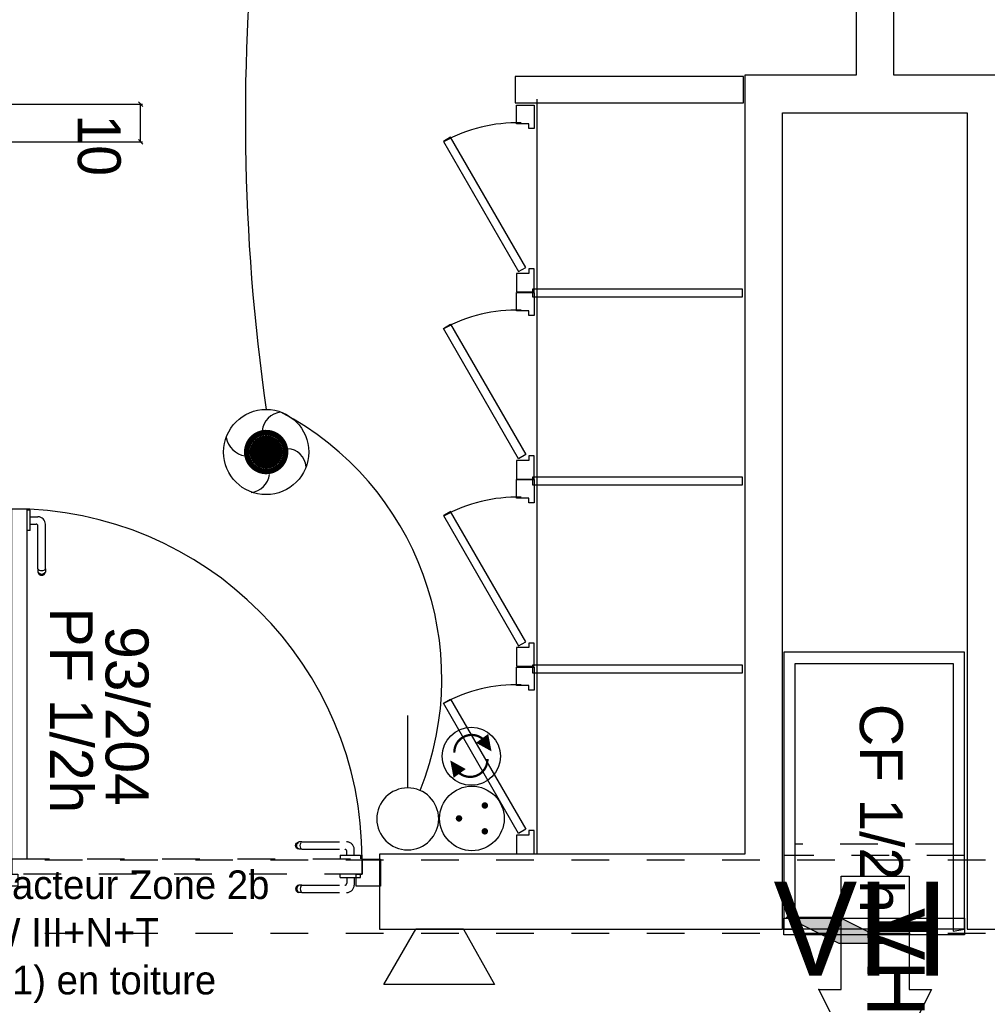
# Model space of a CAD drawing. Header units: millimetres. Extents: x -11.8 to 86.8, y 45.9 to 95.9.
# Tile 75 of 108: x 22.1 to 24.7, y 83.6 to 86.2. Entities that reach past the tile are written whole.
import ezdxf

# ---------------------------------------------------------------- set-up
doc = ezdxf.new("R2010")
doc.units = ezdxf.units.MM
doc.header["$MEASUREMENT"] = 0
doc.linetypes.add('PC_DASH_1', pattern=[0.055556, 0.027778, -0.027778])
doc.linetypes.add('PC_DASH_4', pattern=[0.125, 0.055556, -0.069444])
for name, color, linetype in [('Cfa', 1, 'Continuous'), ('CFO', 6, 'Continuous'), ('Structure etage', 7, 'Continuous')]:
    doc.layers.add(name, color=color, linetype=linetype)
doc.styles.get("Standard").update_dxf_attribs({"font": 'BKANT.TTF'})

# ---------------------------------------------------------------- blocks, each defined once
blk = doc.blocks.new('QGACHE')
for p, q in [((-0.088, 0.0139), (0.112, 0.4139)), ((0.112, 0.4139), (0.112, 0.0139)), ((0.112, 0.3639), (0.112, 0.1639)), ((-0.088, -0.1861), (-0.088, 0.0139)), ((0.112, 0.0139), (-0.088, -0.3861)), ((-0.088, -0.3861), (-0.088, 0.0139))]:
    blk.add_line(p, q)
blk.add_solid([(-0.0853, 0.0192), (0.112, 0.4098), (-0.088, -0.3784), (0.1106, 0.0111)])
blk = doc.blocks.new('PCEN')
at = {"const_width": 0.025}
for points in [[(-0.101, 0.3585, 1), (-0.076, 0.3585, 1)], [(0.099, 0.3585, 1), (0.124, 0.3585, 1)], [(-0.001, 0.1585, 1), (0.024, 0.1585, 1)]]:
    blk.add_lwpolyline(points, format="xyb", close=True, dxfattribs=at)
blk.add_circle((0.0115, 0.2585), 0.25)
blk = doc.blocks.new('SA')
blk.add_line((0.1176, 0.2603), (0.3651, 0.5078))
blk.add_circle((0.0116, 0.1542), 0.15)
blk = doc.blocks.new('INDIC')
for p, q in [((-0.3, 0.15), (0.3, 0.15)), ((-0.1315, -0.15), (-0.3, 0.15)), ((0.3, 0.15), (0.1272, -0.15)), ((-0.1315, -0.15), (0.1272, -0.15))]:
    blk.add_line(p, q)
blk = doc.blocks.new('SAT2')
for points in [[(-0.141, 0.0796, 0.1, 0, 0), (-0.0543, 0.1422, 0, 0, 0)], [(0.0922, -0.0695, 0.1, 0, 0), (0.0055, -0.1321, 0, 0, 0)]]:
    blk.add_lwpolyline(points, format="xyseb")
at = {"const_width": 0.015}
for points in [[(-0.0457, -0.1049, -0.806662), (-0.0992, 0.1135)], [(-0.0031, 0.115, -0.806662), (0.0504, -0.1034)]]:
    blk.add_lwpolyline(points, format="xyb", dxfattribs=at)
blk.add_circle((-0.0218, 0.0081), 0.1929)
blk = doc.blocks.new('AP0')
for points, const_width in [([(0.1752, -0.0602, -1), (-0.1475, 0.0598, -1)], 0.0492), ([(-0.0596, -0.0002, 1), (0.0872, -0.0002, 1)], 0.1468)]:
    blk.add_lwpolyline(points, format="xyb", close=True, dxfattribs=dict(const_width=const_width))
blk.add_circle((0.0138, -0.0002), 0.3777)
for centre, radius, start, end in [((0.1532, 0.1844), 0.1687, 92.83454, 178.44696), ((-0.1535, 0.1511), 0.1875, 186.20324, 263.9565), ((0.1891, -0.1522), 0.1832, 5.82983, 82.37819), ((-0.1548, -0.1538), 0.2059, 281.57123, 350.63831)]:
    blk.add_arc(centre, radius, start, end)
blk = doc.blocks.new('PD_15630')
at = {"layer": 'Structure etage', "color": 0}
blk.add_lwpolyline([(24.3205, -13.0612), (24.38, -13.0612), (24.23, -13.3603), (24.08, -13.0612), (24.1396, -13.0612), (24.1396, -12.7603), (24.3205, -12.7603), (24.3205, -13.0612)], dxfattribs=at)
blk.add_point((24.08, -13.0612), dxfattribs=at)
blk = doc.blocks.new('PD_15629')
at = {"layer": 'Structure etage'}
blk.add_blockref('PD_15630', (0, 0), dxfattribs=at)
at = {"layer": 'Structure etage', "color": 0, "insert": (24.3612, -12.8447), "char_height": 0.152135, "width": 0.299861, "attachment_point": 1, "rotation": 270}
blk.add_mtext('{\\fArial|b0|i0|c0|p34;\\W0.98;VH}', dxfattribs=at)
blk = doc.blocks.new('PD_15763')
at = {"layer": 'Structure etage', "color": 0}
blk.add_line((23.9873, -12.8999), (24.4651, -12.8999), dxfattribs=at)
blk = doc.blocks.new('PD_15762')
at = {"layer": 'Structure etage', "color": 0, "linetype": 'PC_DASH_1'}
for p, q in [((24.4373, -12.6749), (24.0173, -12.6749)), ((24.4673, -12.7049), (23.9873, -12.7049))]:
    blk.add_line(p, q, dxfattribs=at)
at = {"layer": 'Structure etage', "color": 0}
for points in [[(24.0173, -12.1949), (24.4373, -12.1949), (24.4373, -12.9064), (24.4673, -12.9012), (24.4673, -12.1649), (23.9873, -12.1649), (23.9873, -12.9012), (24.0173, -12.9012), (24.0173, -12.1949)], [(24.4673, -12.9163), (23.9873, -12.9163), (23.9873, -12.8713), (24.4673, -12.8713), (24.4673, -12.9163)]]:
    blk.add_lwpolyline(points, dxfattribs=at)
blk.add_blockref('PD_15763', (0, 0))
blk = doc.blocks.new('PD_15838')
at = {"layer": 'Structure etage', "color": 0}
for p, q in [((21.9248, -11.789), (21.9248, -11.7874)), ((21.9248, -11.7874), (21.9249, -11.7874)), ((21.9248, -11.7937), (21.9248, -11.789)), ((21.9248, -11.8009), (21.9248, -11.7937)), ((21.9248, -11.8097), (21.9248, -11.8009)), ((21.9249, -11.7874), (21.9348, -11.7874)), ((21.9348, -11.7874), (21.9349, -11.7874)), ((21.8896, -11.9435), (21.8896, -11.8246)), ((21.9093, -11.9435), (21.9093, -11.8293)), ((21.9248, -11.8045), (21.9096, -11.8045)), ((21.9248, -11.8243), (21.9144, -11.8243)), ((21.9248, -11.8191), (21.9248, -11.8097)), ((21.9248, -11.8279), (21.9248, -11.8191)), ((21.9248, -11.8351), (21.9248, -11.8279)), ((21.9248, -11.8398), (21.9248, -11.8351)), ((21.9248, -11.8414), (21.9248, -11.8398)), ((21.9248, -11.8414), (21.9249, -11.8414)), ((21.9249, -11.8414), (21.9348, -11.8414)), ((21.9348, -11.8414), (21.9349, -11.8414)), ((21.8896, -11.9435), (21.8896, -11.9497)), ((21.8896, -11.9497), (21.8896, -11.9519)), ((21.8908, -11.9552), (21.8896, -11.9519)), ((21.893, -11.9466), (21.8908, -11.9452)), ((21.893, -11.955), (21.8908, -11.9526)), ((21.893, -11.9578), (21.8908, -11.9552)), ((21.8961, -11.9475), (21.893, -11.9466)), ((21.8961, -11.9566), (21.893, -11.955)), ((21.8961, -11.9596), (21.893, -11.9578)), ((21.8995, -11.9478), (21.8961, -11.9475)), ((21.8995, -11.9571), (21.8961, -11.9566)), ((21.8995, -11.9602), (21.8961, -11.9596)), ((21.9029, -11.9475), (21.8995, -11.9478)), ((21.9029, -11.9566), (21.8995, -11.9571)), ((21.9029, -11.9596), (21.8995, -11.9602)), ((21.9059, -11.9466), (21.9029, -11.9475)), ((21.9059, -11.955), (21.9029, -11.9566)), ((21.9059, -11.9578), (21.9029, -11.9596)), ((21.9082, -11.9452), (21.9059, -11.9466)), ((21.9082, -11.9526), (21.9059, -11.955)), ((21.9082, -11.9552), (21.9059, -11.9578)), ((21.9093, -11.9519), (21.9082, -11.9552)), ((21.9093, -11.9435), (21.9093, -11.9497)), ((21.9093, -11.9497), (21.9093, -11.9519))]:
    blk.add_line(p, q, dxfattribs=at)
for centre, radius in [((21.9096, -11.8246), 0.02), ((21.9144, -11.8293), 0.00501)]:
    blk.add_arc(centre, radius, 90, 180, dxfattribs=at)
blk = doc.blocks.new('PD_15839')
at = {"layer": 'Structure etage', "color": 0}
for p, q in [((21.974, -11.7874), (21.9739, -11.7874)), ((21.9838, -11.7874), (21.974, -11.7874)), ((21.9839, -11.7874), (21.9838, -11.7874)), ((21.9839, -11.789), (21.9839, -11.7874)), ((21.9839, -11.7937), (21.9839, -11.789)), ((21.9839, -11.8009), (21.9839, -11.7937)), ((21.9839, -11.8097), (21.9839, -11.8009)), ((21.9839, -11.8045), (22.0042, -11.8045)), ((21.9839, -11.8191), (21.9839, -11.8097)), ((21.9839, -11.8279), (21.9839, -11.8191)), ((21.9839, -11.8243), (21.9995, -11.8243)), ((21.9839, -11.8351), (21.9839, -11.8279)), ((22.0045, -11.9435), (22.0045, -11.8293)), ((22.0243, -11.9435), (22.0243, -11.8246)), ((21.974, -11.8414), (21.9739, -11.8414)), ((21.9838, -11.8414), (21.974, -11.8414)), ((21.9839, -11.8414), (21.9838, -11.8414)), ((21.9839, -11.8398), (21.9839, -11.8351)), ((21.9839, -11.8414), (21.9839, -11.8398)), ((22.0045, -11.9435), (22.0045, -11.9497)), ((22.0045, -11.9497), (22.0045, -11.9519)), ((22.0045, -11.9519), (22.0057, -11.9552)), ((22.0057, -11.9452), (22.008, -11.9466)), ((22.0057, -11.9526), (22.008, -11.955)), ((22.0057, -11.9552), (22.008, -11.9578)), ((22.008, -11.9466), (22.011, -11.9475)), ((22.008, -11.955), (22.011, -11.9566)), ((22.008, -11.9578), (22.011, -11.9596)), ((22.011, -11.9475), (22.0144, -11.9478)), ((22.011, -11.9566), (22.0144, -11.9571)), ((22.011, -11.9596), (22.0144, -11.9602)), ((22.0144, -11.9478), (22.0178, -11.9475)), ((22.0144, -11.9571), (22.0178, -11.9566)), ((22.0144, -11.9602), (22.0178, -11.9596)), ((22.0178, -11.9475), (22.0208, -11.9466)), ((22.0178, -11.9566), (22.0208, -11.955)), ((22.0178, -11.9596), (22.0208, -11.9578)), ((22.0208, -11.9466), (22.0231, -11.9452)), ((22.0208, -11.955), (22.0231, -11.9526)), ((22.0208, -11.9578), (22.0231, -11.9552)), ((22.0231, -11.9552), (22.0243, -11.9519)), ((22.0243, -11.9435), (22.0243, -11.9497)), ((22.0243, -11.9497), (22.0243, -11.9519))]:
    blk.add_line(p, q, dxfattribs=at)
for centre, radius in [((21.9995, -11.8293), 0.00501), ((22.0042, -11.8246), 0.02)]:
    blk.add_arc(centre, radius, 0, 90, dxfattribs=at)
blk = doc.blocks.new('PD_15837')
at = {"layer": 'Structure etage'}
for name in ['PD_15838', 'PD_15839']:
    blk.add_blockref(name, (0, 0), dxfattribs=at)
blk = doc.blocks.new('PD_15842')
at = {"layer": 'Structure etage', "color": 0, "linetype": 'PC_DASH_1'}
for p, q in [((22.6895, -12.6789), (22.6901, -12.6754)), ((22.6901, -12.6823), (22.6895, -12.6789)), ((22.6901, -12.6754), (22.6918, -12.6724)), ((22.6918, -12.6853), (22.6901, -12.6823)), ((22.6918, -12.6724), (22.6945, -12.6702)), ((22.6945, -12.6875), (22.6918, -12.6853)), ((22.6925, -12.6789), (22.6931, -12.6754)), ((22.6931, -12.6823), (22.6925, -12.6789)), ((22.6931, -12.6754), (22.6946, -12.6724)), ((22.6946, -12.6853), (22.6931, -12.6823)), ((22.6945, -12.6702), (22.6978, -12.669)), ((22.6978, -12.6887), (22.6945, -12.6875)), ((22.6946, -12.6724), (22.697, -12.6702)), ((22.697, -12.6875), (22.6946, -12.6853)), ((22.6999, -12.669), (22.6978, -12.669)), ((22.6999, -12.6887), (22.6978, -12.6887)), ((22.7061, -12.669), (22.6999, -12.669)), ((22.7061, -12.6887), (22.6999, -12.6887)), ((22.7018, -12.6789), (22.7021, -12.6754)), ((22.7021, -12.6823), (22.7018, -12.6789)), ((22.7021, -12.6754), (22.703, -12.6724)), ((22.703, -12.6853), (22.7021, -12.6823)), ((22.703, -12.6724), (22.7044, -12.6702)), ((22.7044, -12.6875), (22.703, -12.6853)), ((22.7061, -12.669), (22.8251, -12.669)), ((22.7061, -12.6887), (22.8204, -12.6887)), ((22.8254, -12.7042), (22.8254, -12.6937)), ((22.8451, -12.7042), (22.8451, -12.689)), ((22.8082, -12.7042), (22.8098, -12.7042)), ((22.8082, -12.7042), (22.8082, -12.7043)), ((22.8082, -12.7043), (22.8082, -12.7141)), ((22.8082, -12.7141), (22.8082, -12.7142)), ((22.8098, -12.7042), (22.8145, -12.7042)), ((22.8145, -12.7042), (22.8217, -12.7042)), ((22.8217, -12.7042), (22.8306, -12.7042)), ((22.8306, -12.7042), (22.8399, -12.7042)), ((22.8399, -12.7042), (22.8488, -12.7042)), ((22.8488, -12.7042), (22.856, -12.7042)), ((22.856, -12.7042), (22.8607, -12.7042)), ((22.8607, -12.7042), (22.8623, -12.7042)), ((22.8623, -12.7042), (22.8623, -12.7043)), ((22.8623, -12.7043), (22.8623, -12.7141)), ((22.8623, -12.7141), (22.8623, -12.7142))]:
    blk.add_line(p, q, dxfattribs=at)
for centre, radius in [((22.8204, -12.6937), 0.00501), ((22.8251, -12.689), 0.02)]:
    blk.add_arc(centre, radius, 0, 90, dxfattribs=at)
blk = doc.blocks.new('PD_15843')
at = {"layer": 'Structure etage', "color": 0, "linetype": 'PC_DASH_1'}
for p, q in [((22.8082, -12.7534), (22.8082, -12.7533)), ((22.8082, -12.7632), (22.8082, -12.7534)), ((22.8082, -12.7633), (22.8082, -12.7632)), ((22.8082, -12.7633), (22.8098, -12.7633)), ((22.8098, -12.7633), (22.8145, -12.7633)), ((22.8145, -12.7633), (22.8217, -12.7633)), ((22.8217, -12.7633), (22.8306, -12.7633)), ((22.8254, -12.7633), (22.8254, -12.7789)), ((22.8306, -12.7633), (22.8399, -12.7633)), ((22.8399, -12.7633), (22.8488, -12.7633)), ((22.8451, -12.7633), (22.8451, -12.7836)), ((22.8488, -12.7633), (22.856, -12.7633)), ((22.856, -12.7633), (22.8607, -12.7633)), ((22.8607, -12.7633), (22.8623, -12.7633)), ((22.8623, -12.7534), (22.8623, -12.7533)), ((22.8623, -12.7632), (22.8623, -12.7534)), ((22.8623, -12.7633), (22.8623, -12.7632)), ((22.6901, -12.7904), (22.6895, -12.7938)), ((22.6895, -12.7938), (22.6901, -12.7972)), ((22.6918, -12.7874), (22.6901, -12.7904)), ((22.6901, -12.7972), (22.6918, -12.8002)), ((22.6945, -12.7851), (22.6918, -12.7874)), ((22.6931, -12.7904), (22.6925, -12.7938)), ((22.6925, -12.7938), (22.6931, -12.7972)), ((22.6946, -12.7874), (22.6931, -12.7904)), ((22.6931, -12.7972), (22.6946, -12.8002)), ((22.6978, -12.7839), (22.6945, -12.7851)), ((22.697, -12.7851), (22.6946, -12.7874)), ((22.6999, -12.7839), (22.6978, -12.7839)), ((22.7061, -12.7839), (22.6999, -12.7839)), ((22.7021, -12.7904), (22.7018, -12.7938)), ((22.7018, -12.7938), (22.7021, -12.7972)), ((22.703, -12.7874), (22.7021, -12.7904)), ((22.7021, -12.7972), (22.703, -12.8002)), ((22.7044, -12.7851), (22.703, -12.7874)), ((22.7061, -12.7839), (22.8204, -12.7839)), ((22.6918, -12.8002), (22.6945, -12.8025)), ((22.6945, -12.8025), (22.6978, -12.8037)), ((22.6946, -12.8002), (22.697, -12.8025)), ((22.6999, -12.8037), (22.6978, -12.8037)), ((22.7061, -12.8037), (22.6999, -12.8037)), ((22.703, -12.8002), (22.7044, -12.8025)), ((22.7061, -12.8037), (22.8251, -12.8037))]:
    blk.add_line(p, q, dxfattribs=at)
for centre, radius in [((22.8204, -12.7789), 0.00501), ((22.8251, -12.7836), 0.02)]:
    blk.add_arc(centre, radius, 270, 0, dxfattribs=at)
blk = doc.blocks.new('PD_15841')
at = {"layer": 'Structure etage'}
for name in ['PD_15842', 'PD_15843']:
    blk.add_blockref(name, (0, 0), dxfattribs=at)
blk = doc.blocks.new('PD_15840')
at = {"layer": 'Structure etage', "color": 0, "linetype": 'PC_DASH_1'}
blk.add_lwpolyline([(22.8663, -12.7143), (22.8663, -12.7543), (21.935, -12.7543), (21.935, -12.7143), (22.8663, -12.7143)], dxfattribs=at)
at = {"layer": 'Structure etage'}
blk.add_blockref('PD_15841', (0, 0), dxfattribs=at)
blk = doc.blocks.new('PD_15836')
at = {"layer": 'Structure etage', "color": 0}
for points in [[(21.9349, -11.7834), (21.9749, -11.7834), (21.9749, -12.7146), (21.9349, -12.7146), (21.9349, -11.7834)], [(21.9349, -12.7547), (21.9508, -12.7547), (21.9508, -12.7867), (21.8848, -12.7867), (21.8848, -12.7146), (21.9349, -12.7146), (21.9349, -12.7547)], [(22.9147, -12.7867), (22.8502, -12.7867), (22.8502, -12.7547), (22.8661, -12.7547), (22.8661, -12.7146), (22.9147, -12.7146), (22.9147, -12.7867)]]:
    blk.add_lwpolyline(points, dxfattribs=at)
blk.add_arc((21.9349, -12.7146), 0.9313, 0, 90, dxfattribs=at)
at = {"layer": 'Structure etage'}
for name in ['PD_15837', 'PD_15840']:
    blk.add_blockref(name, (0, 0), dxfattribs=at)
blk = doc.blocks.new('PD_16139')
at = {"layer": 'Structure etage', "color": 0}
for points in [[(23.2768, -11.2081), (23.3238, -11.2081), (23.3238, -11.2698), (23.3089, -11.2698), (23.3089, -11.2576), (23.2768, -11.2576), (23.2768, -11.2081)], [(23.1012, -11.2931), (23.3012, -11.6395), (23.2822, -11.6505), (23.0822, -11.3041), (23.1012, -11.2931)], [(23.2768, -11.7045), (23.3238, -11.7045), (23.3238, -11.6428), (23.3089, -11.6428), (23.3089, -11.6551), (23.2768, -11.6551), (23.2768, -11.7045)]]:
    blk.add_lwpolyline(points, dxfattribs=at)
blk.add_arc((23.2768, -11.6551), 0.4, 88.3201, 119.0122, dxfattribs=at)
blk = doc.blocks.new('PD_16140')
at = {"layer": 'Structure etage', "color": 0}
for points in [[(23.2768, -11.7056), (23.3238, -11.7056), (23.3238, -11.7673), (23.3089, -11.7673), (23.3089, -11.7551), (23.2768, -11.7551), (23.2768, -11.7056)], [(23.0822, -11.8017), (23.2822, -12.1481), (23.3012, -12.1371), (23.1012, -11.7907), (23.0822, -11.8017)], [(23.2768, -12.2021), (23.3238, -12.2021), (23.3238, -12.1404), (23.3089, -12.1404), (23.3089, -12.1526), (23.2768, -12.1526), (23.2768, -12.2021)]]:
    blk.add_lwpolyline(points, dxfattribs=at)
blk.add_arc((23.2768, -12.1526), 0.4, 88.3201, 119.0122, dxfattribs=at)
blk = doc.blocks.new('PD_16141')
at = {"layer": 'Structure etage', "color": 0}
for points in [[(23.2768, -10.7107), (23.3238, -10.7107), (23.3238, -10.7724), (23.3089, -10.7724), (23.3089, -10.7601), (23.2768, -10.7601), (23.2768, -10.7107)], [(23.0822, -10.8067), (23.2822, -11.1531), (23.3012, -11.1421), (23.1012, -10.7957), (23.0822, -10.8067)], [(23.2768, -11.2071), (23.3238, -11.2071), (23.3238, -11.1454), (23.3089, -11.1454), (23.3089, -11.1576), (23.2768, -11.1576), (23.2768, -11.2071)]]:
    blk.add_lwpolyline(points, dxfattribs=at)
blk.add_arc((23.2768, -11.1576), 0.4, 88.3201, 119.0122, dxfattribs=at)
blk = doc.blocks.new('PD_16142')
at = {"layer": 'Structure etage', "color": 0}
for points in [[(23.2768, -12.2041), (23.3238, -12.2041), (23.3238, -12.2658), (23.3089, -12.2658), (23.3089, -12.2535), (23.2768, -12.2535), (23.2768, -12.2041)], [(23.1012, -12.2891), (23.3012, -12.6355), (23.2822, -12.6465), (23.0822, -12.3001), (23.1012, -12.2891)], [(23.2768, -12.7005), (23.3238, -12.7005), (23.3238, -12.6388), (23.3089, -12.6388), (23.3089, -12.651), (23.2768, -12.651), (23.2768, -12.7005)]]:
    blk.add_lwpolyline(points, dxfattribs=at)
blk.add_arc((23.2768, -12.651), 0.4, 88.3201, 119.0122, dxfattribs=at)
blk = doc.blocks.new('PD_16138')
at = {"layer": 'Structure etage', "color": 0}
blk.add_line((23.3303, -10.6946), (23.3303, -12.7006), dxfattribs=at)
for points in [[(23.8795, -10.6346), (23.2727, -10.6346), (23.2727, -10.7046), (23.8795, -10.7046), (23.8795, -10.6346)], [(23.8766, -11.1986), (23.8766, -11.2206), (23.3203, -11.2206), (23.3203, -11.1986), (23.8766, -11.1986)], [(23.8766, -11.6986), (23.8766, -11.7206), (23.3203, -11.7206), (23.3203, -11.6986), (23.8766, -11.6986)], [(23.8766, -12.1986), (23.8766, -12.2206), (23.3203, -12.2206), (23.3203, -12.1986), (23.8766, -12.1986)]]:
    blk.add_lwpolyline(points, dxfattribs=at)
at = {"layer": 'Structure etage'}
for name in ['PD_16141', 'PD_16139', 'PD_16140', 'PD_16142']:
    blk.add_blockref(name, (0, 0), dxfattribs=at)
blk = doc.blocks.new('PD_16768')
at = {"layer": 'Structure etage', "color": 0}
for p, q in [((22.2715, -10.702), (22.2835, -10.714)), ((22.2775, -10.808), (22.2775, -10.708)), ((22.2835, -10.814), (22.2715, -10.802))]:
    blk.add_line(p, q, dxfattribs=at)
at = {"layer": 'Structure etage', "color": 0, "insert": (22.2246, -10.8172), "char_height": 0.114102, "width": 0.176389, "attachment_point": 2, "rotation": 270}
blk.add_mtext('{\\fHelvetica|b0|i0|c0|p0;\\W0.92;10}', dxfattribs=at)
blk = doc.blocks.new('PD_16767')
at = {"layer": 'Structure etage', "color": 0}
for p, q in [((21.7978, -10.708), (22.2825, -10.708)), ((21.7978, -10.808), (22.2825, -10.808))]:
    blk.add_line(p, q, dxfattribs=at)
at = {"layer": 'Structure etage'}
blk.add_blockref('PD_16768', (0, 0), dxfattribs=at)

msp = doc.modelspace()

# ---------------------------------------------------------------- linework, layer by layer
at = {"layer": 'CFO'}
for centre, radius, start, end in [((28.1962, 85.9551), 5.4613, 158.8471, 188.1644), ((22.4561, 84.4638), 0.801, 338.2053, 62.2081)]:
    msp.add_arc(centre, radius, start, end, dxfattribs=at)
at = {"layer": 'Structure etage', "color": 0, "linetype": 'PC_DASH_4'}
for p, q in [((12.002, 83.9821), (39.3692, 83.9821)), ((12.002, 83.7873), (39.3692, 83.7873))]:
    msp.add_line(p, q, dxfattribs=at)
at = {"layer": 'Structure etage', "color": 0}
msp.add_lwpolyline([(25.725, 83.9976), (24.7536, 83.9976), (24.7536, 86.0676), (24.4583, 86.0676), (24.4583, 90.227), (24.3583, 90.227), (24.3583, 86.0676), (24.063, 86.0676), (24.063, 83.9976), (23.0916, 83.9976), (23.0916, 83.7976), (24.163, 83.7976), (24.163, 85.9676), (24.6536, 85.9676), (24.6536, 83.7976), (25.725, 83.7976), (25.725, 83.9976)], dxfattribs=at)

# ---------------------------------------------------------------- block references
at = {"layer": 'Cfa'}
for name, p, xscale, yscale, zscale, rotation in [('QGACHE', (24.3082, 83.7988), 0.3500000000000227, 0.3499999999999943, 0.35, 270), ('INDIC', (23.2503, 83.7241), 0.4900000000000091, 0.4899999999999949, 0.49, 180)]:
    msp.add_blockref(name, p, dxfattribs=dict(at, xscale=xscale, yscale=yscale, zscale=zscale, rotation=rotation))
at = {"layer": 'CFO', "linetype": 'Continuous', "rotation": 270}
for name, p, xscale, yscale, zscale in [('AP0', (22.7903, 85.0704), 0.3000000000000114, 0.2999999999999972, 0.3), ('SAT2', (23.3324, 84.2487), 0.3999999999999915, 0.4000000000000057, 0.4)]:
    msp.add_blockref(name, p, dxfattribs=dict(at, xscale=xscale, yscale=yscale, zscale=zscale))
at = {"layer": 'CFO', "lineweight": -3}
for name, p, xscale, yscale, zscale, rotation in [('SA', (23.1112, 84.0267), -0.5488000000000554, 0.5487999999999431, 0.5488000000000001, 315.0000000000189), ('PCEN', (23.2485, 84.0962), 0.342999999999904, 0.342999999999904, 0.3430000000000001, 270)]:
    msp.add_blockref(name, p, dxfattribs=dict(at, xscale=xscale, yscale=yscale, zscale=zscale, rotation=rotation))
at = {"layer": 'Structure etage'}
for name in ['PD_16138', 'PD_16767', 'PD_15836', 'PD_15762', 'PD_15629']:
    msp.add_blockref(name, (0.1791, 96.6988), dxfattribs=at)

# ---------------------------------------------------------------- texts
at = {"layer": 'Cfa', "insert": (24.1387, 83.6743), "char_height": 0.25, "attachment_point": 7}
msp.add_mtext('VH', dxfattribs=at)
at = {"layer": 'CFO', "insert": (21.9338, 83.9541), "char_height": 0.076068, "width": 1.020446, "attachment_point": 1}
msp.add_mtext('Extracteur Zone 2b\\P3kW III+N+T \\P(CR1) en toiture', dxfattribs=at)
at = {"layer": 'Structure etage', "color": 0, "char_height": 0.114102, "attachment_point": 1, "rotation": 270}
for s, insert, width in [('{\\fArial|b0|i0|c0|p34;\\W0.98;PF 1/2h}', (22.3294, 84.6531), 0.564444), ('{\\fArial|b0|i0|c0|p34;\\W0.98;93/204}', (22.4776, 84.6035), 0.493889), ('{\\fArial|b0|i0|c0|p34;\\W0.98;CF 1/2h}', (24.4825, 84.397), 0.564444)]:
    msp.add_mtext(s, dxfattribs=dict(at, insert=insert, width=width))

doc.saveas('drawing.dxf')
